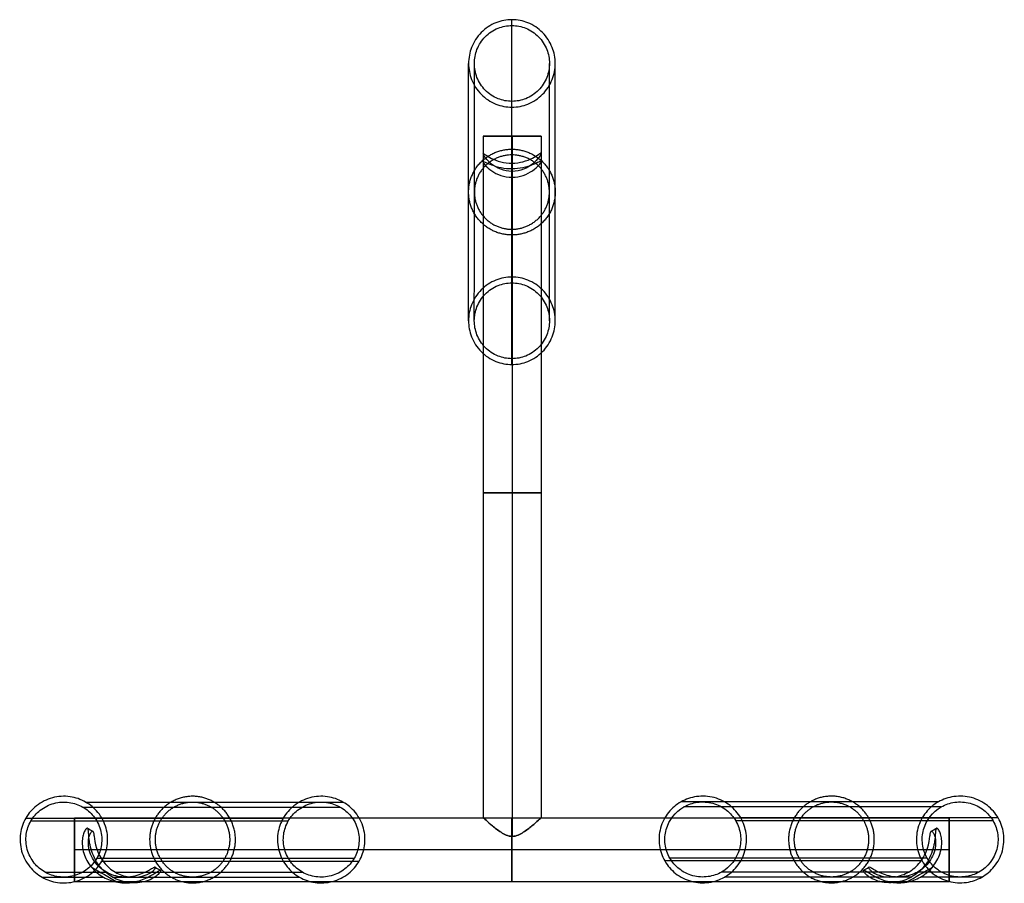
# Model space of a CAD drawing. Header units: millimetres. Extents: x -15 to 1362, y -36 to 282.
# Tile 2 of 3: x 495 to 836, y -30 to 269. Entities that reach past the tile are written whole.
import ezdxf

# ---------------------------------------------------------------- set-up
doc = ezdxf.new("R2010")
doc.units = ezdxf.units.MM
doc.header["$MEASUREMENT"] = 0
doc.layers.add('DEFAULT', color=7, linetype='Continuous')

msp = doc.modelspace()

# ---------------------------------------------------------------- linework, layer by layer
at = {"layer": 'DEFAULT'}
for p, q in [((675.6, 229.02, 160), (675.6, -7.02, 160)), ((675.6, 223.16, 160), (675.6, 220.23, 160))]:
    msp.add_line(p, q, dxfattribs=at)
for points, knots in [([(665.51, 239.1), (663.6, 239.1), (661.72, 239.46), (658.05, 240.94), (656.32, 242.09), (653.43, 245.03), (652.3, 246.77), (650.86, 250.46), (650.51, 252.35), (650.51, 254.25), (650.51, 256.15), (650.86, 258.03), (652.3, 261.72), (653.43, 263.47), (656.32, 266.4), (658.05, 267.56), (661.72, 269.04), (663.6, 269.4), (665.51, 269.4), (667.41, 269.4), (669.29, 269.04), (672.96, 267.56), (674.69, 266.4), (677.58, 263.47), (678.71, 261.72), (680.15, 258.03), (680.51, 256.15), (680.51, 254.25), (680.51, 252.35), (680.15, 250.46), (678.71, 246.77), (677.58, 245.03), (674.69, 242.09), (672.97, 240.94), (669.29, 239.46), (667.41, 239.1), (665.51, 239.1)], [0, 0, 0, 0, 5.679469, 5.679469, 11.83565, 11.83565, 17.984417, 17.984417, 23.668836, 23.668836, 23.668836, 29.352439, 29.352439, 35.505504, 35.505504, 41.655997, 41.655997, 47.339979, 47.339979, 47.339979, 53.019448, 53.019448, 59.175629, 59.175629, 65.324395, 65.324395, 71.008815, 71.008815, 71.008815, 76.692417, 76.692417, 82.845482, 82.845482, 88.995976, 88.995976, 94.679957, 94.679957, 94.679957, 94.679957]), ([(665.51, 241.12), (667.15, 241.12), (668.78, 241.43), (671.97, 242.71), (673.47, 243.71), (675.97, 246.26), (676.95, 247.77), (678.2, 250.97), (678.51, 252.6), (678.51, 254.25), (678.51, 255.9), (678.2, 257.53), (676.95, 260.72), (675.97, 262.24), (673.47, 264.78), (671.97, 265.78), (668.78, 267.06), (667.15, 267.38), (665.51, 267.38), (663.86, 267.38), (662.23, 267.06), (659.04, 265.78), (657.54, 264.78), (655.04, 262.24), (654.06, 260.73), (652.81, 257.53), (652.51, 255.9), (652.51, 254.25), (652.51, 252.6), (652.81, 250.97), (654.06, 247.77), (655.04, 246.26), (657.54, 243.72), (659.04, 242.71), (662.23, 241.43), (663.86, 241.12), (665.51, 241.12)], [0, 0, 0, 0, 4.923196, 4.923196, 10.257409, 10.257409, 15.590662, 15.590662, 20.517093, 20.517093, 20.517093, 25.442809, 25.442809, 30.775654, 30.775654, 36.109111, 36.109111, 41.035715, 41.035715, 41.035715, 45.958911, 45.958911, 51.293125, 51.293125, 56.626377, 56.626377, 61.552808, 61.552808, 61.552808, 66.478524, 66.478524, 71.811369, 71.811369, 77.144827, 77.144827, 82.071431, 82.071431, 82.071431, 82.071431]), ([(665.51, 216.88, 170), (664.14, 216.88, 169.99), (662.84, 217.14, 169.7), (660.41, 218.05, 168.65), (659.34, 218.7, 167.89), (657.6, 220.09, 166.12), (656.89, 220.86, 165.06), (655.9, 222.16, 162.74), (655.6, 222.72, 161.43), (655.6, 222.92, 160), (655.6, 223.12, 158.65), (655.87, 222.97, 157.37), (656.86, 222.31, 154.97), (657.59, 221.83, 153.89), (659.37, 220.93, 152.07), (660.45, 220.5, 151.33), (662.87, 219.9, 150.29), (664.17, 219.73, 150.01), (665.51, 219.73, 150)], [-16.945519, -16.945519, -16.945519, -16.945519, -12.879925, -12.879925, -8.572, -8.572, -4.258979, -4.258979, 0, 0, 0, 3.998499, 3.998499, 8.014556, 8.014556, 12.08912, 12.08912, 16.076083, 16.076083, 16.076083, 16.076083]), ([(665.51, 219.73, 150), (665.54, 219.73, 150), (665.57, 219.73, 150), (665.6, 219.73, 150), (666.9, 219.74, 150), (668.16, 219.91, 150.25), (670.58, 220.52, 151.22), (671.68, 220.97, 151.96), (673.52, 221.93, 153.76), (674.28, 222.45, 154.85), (675.06, 223, 156.69), (675.26, 223.13, 157.31), (675.54, 223.27, 158.66), (675.6, 223.26, 159.32), (675.6, 223.16, 160)], [-0.098248, -0.098248, -0.098248, -0.098248, 0, 0, 0, 3.870322, 3.870322, 7.991361, 7.991361, 12.110567, 12.110567, 14.173526, 14.173526, 16.229316, 16.229316, 16.229316, 16.229316]), ([(675.6, 223.16, 160), (675.6, 222.96, 161.44), (675.3, 222.37, 162.76), (674.31, 221.02, 165.08), (673.59, 220.22, 166.14), (671.84, 218.79, 167.92), (670.76, 218.11, 168.68), (668.31, 217.16, 169.71), (666.99, 216.89, 170), (665.6, 216.88, 170), (665.57, 216.88, 170), (665.54, 216.88, 170), (665.51, 216.88, 170)], [-17.094179, -17.094179, -17.094179, -17.094179, -12.810507, -12.810507, -8.461054, -8.461054, -4.110146, -4.110146, 0, 0, 0, 0.098291, 0.098291, 0.098291, 0.098291]), ([(665.51, 217.71, 150), (664.24, 217.71, 150.01), (663, 217.83, 150.26), (660.62, 218.3, 151.23), (659.52, 218.65, 151.96), (657.67, 219.36, 153.77), (656.91, 219.73, 154.87), (655.87, 220.18, 157.34), (655.6, 220.24, 158.65), (655.6, 220.05, 160), (655.6, 219.85, 161.4), (655.89, 219.4, 162.71), (656.9, 218.28, 165.08), (657.62, 217.63, 166.15), (659.4, 216.42, 167.94), (660.48, 215.86, 168.69), (662.89, 215.08, 169.71), (664.17, 214.86, 169.99), (665.51, 214.86, 170)], [-15.889865, -15.889865, -15.889865, -15.889865, -12.107815, -12.107815, -8.093529, -8.093529, -4.04556, -4.04556, 0, 0, 0, 4.20363, 4.20363, 8.434451, 8.434451, 12.637107, 12.637107, 16.609411, 16.609411, 16.609411, 16.609411]), ([(675.6, 220.23, 160), (675.6, 220.42, 158.64), (675.33, 220.35, 157.32), (674.28, 219.86, 154.85), (673.51, 219.47, 153.74), (671.64, 218.72, 151.92), (670.53, 218.36, 151.2), (668.13, 217.86, 150.24), (666.88, 217.72, 150), (665.6, 217.71, 150), (665.57, 217.71, 150), (665.54, 217.71, 150), (665.51, 217.71, 150)], [0, 0, 0, 0, 4.074267, 4.074267, 8.15187, 8.15187, 12.204137, 12.204137, 16.019416, 16.019416, 16.019416, 16.117643, 16.117643, 16.117643, 16.117643]), ([(665.51, 214.86, 170), (665.54, 214.86, 170), (665.57, 214.86, 170), (665.6, 214.86, 170), (666.95, 214.86, 170), (668.25, 215.1, 169.73), (670.68, 215.91, 168.72), (671.77, 216.49, 167.97), (673.57, 217.73, 166.18), (674.3, 218.41, 165.11), (675.31, 219.56, 162.73), (675.6, 220.03, 161.41), (675.6, 220.23, 160)], [-0.098271, -0.098271, -0.098271, -0.098271, 0, 0, 0, 4.003144, 4.003144, 8.237444, 8.237444, 12.493253, 12.493253, 16.72262, 16.72262, 16.72262, 16.72262]), ([(665.5, 149.98, 625), (663.6, 149.98, 625), (661.72, 150.34, 625), (658.05, 151.82, 625), (656.32, 152.97, 625), (653.43, 155.91, 625), (652.3, 157.65, 625), (650.86, 161.34, 625), (650.5, 163.23, 625), (650.5, 165.13, 625), (650.5, 167.03, 625), (650.86, 168.91, 625), (652.3, 172.6, 625), (653.43, 174.35, 625), (656.32, 177.28, 625), (658.05, 178.44, 625), (661.72, 179.91, 625), (663.6, 180.28, 625), (665.5, 180.28, 625), (667.41, 180.28, 625), (669.29, 179.91, 625), (672.96, 178.44, 625), (674.69, 177.28, 625), (677.58, 174.35, 625), (678.71, 172.6, 625), (680.15, 168.91, 625), (680.5, 167.03, 625), (680.5, 165.13, 625), (680.5, 163.23, 625), (680.15, 161.34, 625), (678.71, 157.65, 625), (677.58, 155.91, 625), (674.69, 152.97, 625), (672.96, 151.82, 625), (669.29, 150.34, 625), (667.41, 149.98, 625), (665.5, 149.98, 625)], [0, 0, 0, 0, 5.679469, 5.679469, 11.83565, 11.83565, 17.984417, 17.984417, 23.668836, 23.668836, 23.668836, 29.352439, 29.352439, 35.505504, 35.505504, 41.655997, 41.655997, 47.339979, 47.339979, 47.339979, 53.019448, 53.019448, 59.175629, 59.175629, 65.324395, 65.324395, 71.008815, 71.008815, 71.008815, 76.692417, 76.692417, 82.845482, 82.845482, 88.995976, 88.995976, 94.679957, 94.679957, 94.679957, 94.679957]), ([(665.5, 152, 625), (667.15, 152, 625), (668.78, 152.31, 625), (671.97, 153.59, 625), (673.47, 154.59, 625), (675.97, 157.14, 625), (676.95, 158.65, 625), (678.2, 161.85, 625), (678.5, 163.48, 625), (678.5, 165.13, 625), (678.5, 166.77, 625), (678.2, 168.41, 625), (676.95, 171.6, 625), (675.97, 173.12, 625), (673.47, 175.66, 625), (671.97, 176.66, 625), (668.78, 177.94, 625), (667.15, 178.26, 625), (665.5, 178.26, 625), (663.86, 178.26, 625), (662.23, 177.94, 625), (659.04, 176.66, 625), (657.54, 175.66, 625), (655.04, 173.12, 625), (654.06, 171.6, 625), (652.81, 168.41, 625), (652.5, 166.78, 625), (652.5, 165.13, 625), (652.5, 163.48, 625), (652.81, 161.85, 625), (654.06, 158.65, 625), (655.04, 157.14, 625), (657.54, 154.59, 625), (659.04, 153.59, 625), (662.23, 152.31, 625), (663.86, 152, 625), (665.5, 152, 625)], [0, 0, 0, 0, 4.923196, 4.923196, 10.25741, 10.25741, 15.590662, 15.590662, 20.517093, 20.517093, 20.517093, 25.442809, 25.442809, 30.775654, 30.775654, 36.109111, 36.109111, 41.035715, 41.035715, 41.035715, 45.958911, 45.958911, 51.293125, 51.293125, 56.626377, 56.626377, 61.552808, 61.552808, 61.552808, 66.478524, 66.478524, 71.811369, 71.811369, 77.144827, 77.144827, 82.071431, 82.071431, 82.071431, 82.071431]), ([(523.52, -21.99), (522.57, -23.64), (521.31, -25.1), (518.19, -27.56), (516.33, -28.49), (512.34, -29.56), (510.26, -29.69), (506.33, -29.13), (504.51, -28.51), (502.85, -27.57), (501.2, -26.64), (499.74, -25.41), (497.25, -22.34), (496.3, -20.49), (495.2, -16.53), (495.07, -14.46), (495.64, -10.55), (496.26, -8.75), (497.21, -7.11), (498.16, -5.45), (499.42, -4), (502.54, -1.54), (504.4, -0.61), (508.39, 0.46), (510.47, 0.59), (514.4, 0.03), (516.22, -0.59), (517.88, -1.53), (519.53, -2.46), (520.99, -3.69), (523.48, -6.76), (524.43, -8.6), (525.53, -12.56), (525.66, -14.63), (525.09, -18.55), (524.47, -20.35), (523.52, -21.99)], [-23.736413, -23.736413, -23.736413, -23.736413, -18.037232, -18.037232, -11.870315, -11.870315, -5.701182, -5.701182, 0, 0, 0, 5.66595, 5.66595, 11.801321, 11.801321, 17.936655, 17.936655, 23.603684, 23.603684, 23.603684, 29.302864, 29.302864, 35.469782, 35.469782, 41.638915, 41.638915, 47.340097, 47.340097, 47.340097, 53.006046, 53.006046, 59.141418, 59.141418, 65.276752, 65.276752, 70.943781, 70.943781, 70.943781, 70.943781]), ([(612.64, -21.99, 625), (611.69, -23.64, 625), (610.43, -25.1, 625), (607.31, -27.56, 625), (605.45, -28.49, 625), (601.46, -29.56, 625), (599.38, -29.69, 625), (595.45, -29.13, 625), (593.63, -28.51, 625), (591.97, -27.57, 625), (590.32, -26.64, 625), (588.86, -25.41, 625), (586.37, -22.34, 625), (585.42, -20.49, 625), (584.33, -16.53, 625), (584.19, -14.46, 625), (584.76, -10.55, 625), (585.38, -8.75, 625), (586.33, -7.11, 625), (587.29, -5.45, 625), (588.54, -4, 625), (591.66, -1.54, 625), (593.53, -0.61, 625), (597.51, 0.46, 625), (599.59, 0.59, 625), (603.52, 0.03, 625), (605.34, -0.59, 625), (607, -1.53, 625), (608.65, -2.46, 625), (610.11, -3.69, 625), (612.6, -6.76, 625), (613.55, -8.6, 625), (614.65, -12.56, 625), (614.78, -14.63, 625), (614.22, -18.55, 625), (613.59, -20.35, 625), (612.64, -21.99, 625)], [-23.736413, -23.736413, -23.736413, -23.736413, -18.037232, -18.037232, -11.870315, -11.870315, -5.701182, -5.701182, 0, 0, 0, 5.66595, 5.66595, 11.801321, 11.801321, 17.936655, 17.936655, 23.603684, 23.603684, 23.603684, 29.302864, 29.302864, 35.469782, 35.469782, 41.638915, 41.638915, 47.340097, 47.340097, 47.340097, 53.006046, 53.006046, 59.141418, 59.141418, 65.276752, 65.276752, 70.943781, 70.943781, 70.943781, 70.943781]), ([(744.75, -7.06, 625), (745.7, -8.7, 625), (746.33, -10.51, 625), (746.89, -14.42, 625), (746.76, -16.49, 625), (745.67, -20.45, 625), (744.71, -22.29, 625), (742.23, -25.36, 625), (740.77, -26.59, 625), (739.12, -27.53, 625), (737.46, -28.47, 625), (735.64, -29.09, 625), (731.71, -29.64, 625), (729.63, -29.52, 625), (725.64, -28.45, 625), (723.78, -27.52, 625), (720.66, -25.05, 625), (719.4, -23.6, 625), (718.45, -21.95, 625), (717.5, -20.31, 625), (716.87, -18.5, 625), (716.31, -14.59, 625), (716.44, -12.52, 625), (717.53, -8.56, 625), (718.49, -6.72, 625), (720.97, -3.65, 625), (722.43, -2.42, 625), (724.08, -1.48, 625), (725.74, -0.54, 625), (727.56, 0.07, 625), (731.49, 0.63, 625), (733.57, 0.51, 625), (737.56, -0.56, 625), (739.42, -1.5, 625), (742.54, -3.96, 625), (743.8, -5.41, 625), (744.75, -7.06, 625)], [-23.604843, -23.604843, -23.604843, -23.604843, -17.941053, -17.941053, -11.802642, -11.802642, -5.666929, -5.666929, 0, 0, 0, 5.698874, 5.698874, 11.864692, 11.864692, 18.034009, 18.034009, 23.73524, 23.73524, 23.73524, 29.39903, 29.39903, 35.537441, 35.537441, 41.673154, 41.673154, 47.340083, 47.340083, 47.340083, 53.038957, 53.038957, 59.204775, 59.204775, 65.374092, 65.374092, 71.075323, 71.075323, 71.075323, 71.075323]), ([(833.88, -7.06), (834.82, -8.7), (835.45, -10.51), (836.01, -14.42), (835.88, -16.49), (834.79, -20.45), (833.84, -22.29), (831.35, -25.36), (829.89, -26.59), (828.24, -27.53), (826.58, -28.47), (824.76, -29.09), (820.83, -29.64), (818.75, -29.52), (814.76, -28.45), (812.9, -27.52), (809.78, -25.05), (808.52, -23.6), (807.57, -21.95), (806.62, -20.31), (805.99, -18.5), (805.43, -14.59), (805.56, -12.52), (806.66, -8.56), (807.61, -6.72), (810.09, -3.65), (811.55, -2.42), (813.2, -1.48), (814.86, -0.54), (816.68, 0.07), (820.61, 0.63), (822.69, 0.51), (826.68, -0.56), (828.54, -1.5), (831.66, -3.96), (832.92, -5.41), (833.88, -7.06)], [-23.604843, -23.604843, -23.604843, -23.604843, -17.941053, -17.941053, -11.802642, -11.802642, -5.666929, -5.666929, 0, 0, 0, 5.698874, 5.698874, 11.864691, 11.864691, 18.034008, 18.034008, 23.73524, 23.73524, 23.73524, 29.39903, 29.39903, 35.537441, 35.537441, 41.673154, 41.673154, 47.340083, 47.340083, 47.340083, 53.038957, 53.038957, 59.204775, 59.204775, 65.374092, 65.374092, 71.075323, 71.075323, 71.075323, 71.075323]), ([(521.77, -21), (522.59, -19.58), (523.13, -18.01), (523.62, -14.62), (523.5, -12.83), (522.56, -9.4), (521.73, -7.8), (519.58, -5.14), (518.31, -4.07), (516.88, -3.26), (515.44, -2.45), (513.86, -1.91), (510.46, -1.43), (508.66, -1.54), (505.2, -2.47), (503.58, -3.28), (500.88, -5.41), (499.79, -6.67), (498.96, -8.1), (498.14, -9.52), (497.6, -11.08), (497.11, -14.47), (497.23, -16.27), (498.18, -19.7), (499, -21.3), (501.15, -23.96), (502.42, -25.03), (503.85, -25.84), (505.29, -26.65), (506.87, -27.19), (510.27, -27.67), (512.07, -27.56), (515.53, -26.63), (517.15, -25.82), (519.85, -23.69), (520.94, -22.43), (521.77, -21)], [-20.463687, -20.463687, -20.463687, -20.463687, -15.553593, -15.553593, -10.231628, -10.231628, -4.914184, -4.914184, 0, 0, 0, 4.942981, 4.942981, 10.285166, 10.285166, 15.634841, 15.634841, 20.573897, 20.573897, 20.573897, 25.483991, 25.483991, 30.805956, 30.805956, 36.1234, 36.1234, 41.037584, 41.037584, 41.037584, 45.980565, 45.980565, 51.32275, 51.32275, 56.672425, 56.672425, 61.611481, 61.611481, 61.611481, 61.611481]), ([(610.89, -21, 625), (611.71, -19.58, 625), (612.25, -18.01, 625), (612.74, -14.62, 625), (612.63, -12.83, 625), (611.68, -9.4, 625), (610.85, -7.8, 625), (608.7, -5.14, 625), (607.43, -4.07, 625), (606, -3.26, 625), (604.56, -2.45, 625), (602.99, -1.91, 625), (599.58, -1.43, 625), (597.78, -1.54, 625), (594.32, -2.47, 625), (592.7, -3.28, 625), (590, -5.41, 625), (588.91, -6.67, 625), (588.09, -8.1, 625), (587.26, -9.52, 625), (586.72, -11.08, 625), (586.23, -14.47, 625), (586.35, -16.27, 625), (587.3, -19.7, 625), (588.12, -21.3, 625), (590.27, -23.96, 625), (591.54, -25.03, 625), (592.97, -25.84, 625), (594.41, -26.65, 625), (595.99, -27.19, 625), (599.39, -27.67, 625), (601.2, -27.56, 625), (604.65, -26.63, 625), (606.27, -25.82, 625), (608.97, -23.69, 625), (610.06, -22.43, 625), (610.89, -21, 625)], [-20.463687, -20.463687, -20.463687, -20.463687, -15.553593, -15.553593, -10.231628, -10.231628, -4.914184, -4.914184, 0, 0, 0, 4.942981, 4.942981, 10.285166, 10.285166, 15.634841, 15.634841, 20.573897, 20.573897, 20.573897, 25.483991, 25.483991, 30.805956, 30.805956, 36.1234, 36.1234, 41.037584, 41.037584, 41.037584, 45.980565, 45.980565, 51.32275, 51.32275, 56.672425, 56.672425, 61.611481, 61.611481, 61.611481, 61.611481]), ([(743, -8.05, 625), (742.17, -6.62, 625), (741.08, -5.37, 625), (738.38, -3.23, 625), (736.77, -2.42, 625), (733.31, -1.5, 625), (731.51, -1.39, 625), (728.1, -1.87, 625), (726.52, -2.41, 625), (725.08, -3.22, 625), (722.08, -4.92, 625), (719.86, -7.74, 625), (718.48, -12.72, 625), (718.36, -14.44, 625), (718.79, -17.84, 625), (719.34, -19.47, 625), (720.2, -20.96, 625), (721.03, -22.39, 625), (722.12, -23.65, 625), (724.82, -25.78, 625), (726.43, -26.59, 625), (729.89, -27.52, 625), (731.69, -27.63, 625), (735.1, -27.14, 625), (736.68, -26.61, 625), (738.12, -25.79, 625), (741.12, -24.09, 625), (743.34, -21.28, 625), (744.72, -16.29, 625), (744.84, -14.57, 625), (744.41, -11.17, 625), (743.86, -9.54, 625), (743, -8.05, 625)], [-20.574675, -20.574675, -20.574675, -20.574675, -15.635518, -15.635518, -10.28754, -10.28754, -4.942144, -4.942144, 0, 0, 0, 10.285389, 10.285389, 15.373296, 15.373296, 20.462878, 20.462878, 20.462878, 25.402035, 25.402035, 30.750014, 30.750014, 36.09541, 36.09541, 41.037554, 41.037554, 41.037554, 51.322943, 51.322943, 56.41085, 56.41085, 61.500432, 61.500432, 61.500432, 61.500432]), ([(832.12, -8.05), (831.29, -6.62), (830.2, -5.37), (827.5, -3.23), (825.89, -2.42), (822.43, -1.5), (820.63, -1.39), (817.22, -1.87), (815.64, -2.41), (814.2, -3.22), (811.2, -4.92), (808.98, -7.74), (807.6, -12.72), (807.48, -14.44), (807.91, -17.84), (808.46, -19.47), (809.32, -20.96), (810.15, -22.39), (811.24, -23.65), (813.94, -25.78), (815.56, -26.59), (819.01, -27.52), (820.81, -27.63), (824.22, -27.14), (825.8, -26.61), (827.24, -25.79), (830.24, -24.09), (832.46, -21.28), (833.84, -16.29), (833.97, -14.57), (833.53, -11.17), (832.98, -9.54), (832.12, -8.05)], [-20.574675, -20.574675, -20.574675, -20.574675, -15.635518, -15.635518, -10.28754, -10.28754, -4.942144, -4.942144, 0, 0, 0, 10.285389, 10.285389, 15.373296, 15.373296, 20.462878, 20.462878, 20.462878, 25.402035, 25.402035, 30.750014, 30.750014, 36.09541, 36.09541, 41.037554, 41.037554, 41.037554, 51.322943, 51.322943, 56.41085, 56.41085, 61.500432, 61.500432, 61.500432, 61.500432]), ([(675.6, -7.02, 160), (675.6, -7.02, 158.48), (675.26, -7.34, 157.04), (674.09, -8.38, 154.53), (673.3, -9.08, 153.5), (671.96, -10.18, 152.26), (671.5, -10.56, 151.9), (670.52, -11.3, 151.27), (670.01, -11.67, 151.01), (668.91, -12.39, 150.54), (668.33, -12.72, 150.36), (667.03, -13.26, 150.08), (666.34, -13.44, 150), (665.6, -13.44, 150), (664.87, -13.44, 150), (664.17, -13.26, 150.08), (662.87, -12.72, 150.36), (662.3, -12.39, 150.54), (661.19, -11.67, 151.01), (660.68, -11.3, 151.27), (659.7, -10.56, 151.9), (659.25, -10.18, 152.26), (657.91, -9.08, 153.5), (657.12, -8.38, 154.53), (655.95, -7.34, 157.04), (655.6, -7.02, 158.48), (655.6, -7.02, 160), (655.6, -7.02, 161.52), (655.95, -7.34, 162.96), (657.12, -8.38, 165.47), (657.91, -9.08, 166.5), (659.24, -10.18, 167.74), (659.7, -10.56, 168.1), (660.69, -11.3, 168.73), (661.19, -11.67, 168.99), (662.3, -12.39, 169.46), (662.87, -12.72, 169.64), (664.17, -13.26, 169.92), (664.87, -13.44, 170), (665.6, -13.44, 170), (666.34, -13.44, 170), (667.03, -13.26, 169.92), (668.33, -12.72, 169.64), (668.91, -12.39, 169.46), (670.01, -11.67, 168.99), (670.52, -11.3, 168.73), (671.5, -10.56, 168.1), (671.96, -10.18, 167.74), (673.3, -9.08, 166.5), (674.09, -8.38, 165.47), (675.26, -7.34, 162.96), (675.6, -7.02, 161.52), (675.6, -7.02, 160)], [0, 0, 0, 0, 4.475776, 4.475776, 8.783901, 8.783901, 10.873989, 10.873989, 12.942183, 12.942183, 15.05384, 15.05384, 17.221799, 17.221799, 17.221799, 19.386803, 19.386803, 21.49393, 21.49393, 23.562074, 23.562074, 25.645121, 25.645121, 29.950187, 29.950187, 34.420576, 34.420576, 34.420576, 38.896351, 38.896351, 43.204477, 43.204477, 45.294566, 45.294566, 47.362761, 47.362761, 49.474418, 49.474418, 51.642375, 51.642375, 51.642375, 53.80738, 53.80738, 55.914507, 55.914507, 57.982652, 57.982652, 60.0657, 60.0657, 64.370766, 64.370766, 68.841152, 68.841152, 68.841152, 68.841152]), ([(527.23, -27.57, 170.98), (528.06, -28.04, 170.98), (528.91, -28.43, 170.98), (530.77, -29.06, 170.95), (531.74, -29.29, 170.92), (533.79, -29.56, 170.79), (534.82, -29.59, 170.69), (536.92, -29.42, 170.32), (537.91, -29.23, 170.06), (540.78, -28.33, 168.85), (542.18, -27.41, 167.6), (543.42, -26.22, 164.92), (543.68, -25.89, 163.98), (543.94, -25.39, 162.01), (543.95, -25.24, 161.03), (543.86, -25.19, 160), (543.78, -25.14, 159.11), (543.63, -25.18, 158.26), (543.16, -25.39, 156.55), (542.87, -25.56, 155.75), (541.72, -26.28, 153.42), (540.67, -26.97, 152.15), (537.88, -28.36, 150.2), (536.25, -28.97, 149.65), (532.66, -29.62, 149.05), (530.83, -29.64, 149), (529.03, -29.33, 149), (528.13, -29.18, 149), (527.27, -28.95, 149.01), (525.61, -28.35, 149.03), (524.85, -27.99, 149.04), (524.1, -27.57, 149.04), (523.32, -27.13, 149.04), (522.59, -26.63, 149.03), (521.16, -25.45, 149.01), (520.5, -24.79, 149), (519.89, -24.05, 149), (519.29, -23.33, 149), (518.77, -22.57, 149.01), (517.89, -20.93, 149.12), (517.54, -20.11, 149.21), (516.76, -17.56, 149.7), (516.63, -15.88, 150.29), (516.88, -13.69, 151.88), (517.02, -13.08, 152.47), (517.36, -12.02, 153.84), (517.54, -11.62, 154.56), (517.9, -10.99, 156.11), (518.07, -10.78, 156.88), (518.35, -10.56, 158.46), (518.47, -10.53, 159.22), (518.57, -10.59, 160), (518.7, -10.66, 161.06), (518.78, -10.88, 162.07), (518.9, -11.62, 164.08), (518.93, -12.12, 164.99), (519.06, -14.1, 167.62), (519.21, -15.88, 168.85), (520.07, -18.87, 170.04), (520.44, -19.86, 170.3), (521.41, -21.82, 170.68), (521.97, -22.73, 170.79), (523.29, -24.43, 170.92), (524, -25.18, 170.95), (525.56, -26.52, 170.98), (526.36, -27.08, 170.98), (527.23, -27.57, 170.98)], [-24.619677, -24.619677, -24.619677, -24.619677, -21.787228, -21.787228, -18.776405, -18.776405, -15.63374, -15.63374, -12.42185, -12.42185, -6.05311, -6.05311, -3.047743, -3.047743, 0, 0, 0, 2.639748, 2.639748, 5.283162, 5.283162, 10.608011, 10.608011, 16.130472, 16.130472, 21.588252, 21.588252, 21.588252, 24.323522, 24.323522, 26.91298, 26.91298, 26.91298, 29.623397, 29.623397, 32.49283, 32.49283, 32.49283, 35.29966, 35.29966, 38.027132, 38.027132, 43.381386, 43.381386, 46.015099, 46.015099, 48.590368, 48.590368, 51.061235, 51.061235, 53.377761, 53.377761, 53.377761, 56.542083, 56.542083, 59.716511, 59.716511, 66.274446, 66.274446, 69.597119, 69.597119, 72.870404, 72.870404, 76.010973, 76.010973, 78.968846, 78.968846, 78.968846, 78.968846]), ([(528.19, -25.84, 170.69), (527.43, -25.41, 170.69), (526.73, -24.92, 170.67), (525.37, -23.75, 170.58), (524.75, -23.1, 170.51), (523.59, -21.63, 170.27), (523.1, -20.85, 170.11), (522.25, -19.19, 169.6), (521.92, -18.36, 169.28), (521.15, -15.88, 167.98), (520.97, -14.45, 166.77), (520.77, -12.88, 164.39), (520.72, -12.48, 163.58), (520.58, -11.88, 161.81), (520.5, -11.7, 160.93), (520.38, -11.64, 160), (520.26, -11.57, 159.04), (520.12, -11.62, 158.12), (519.77, -11.99, 156.25), (519.58, -12.29, 155.39), (519.22, -13.19, 153.71), (519.05, -13.76, 152.95), (518.85, -15.17, 151.6), (518.82, -15.99, 151.05), (519.02, -17.77, 150.17), (519.25, -18.7, 149.86), (519.97, -20.53, 149.42), (520.43, -21.37, 149.3), (521.57, -22.96, 149.14), (522.2, -23.65, 149.1), (523.6, -24.88, 149.06), (524.32, -25.39, 149.05), (525.1, -25.84, 149.05), (525.91, -26.29, 149.05), (526.74, -26.65, 149.06), (528.56, -27.23, 149.11), (529.5, -27.41, 149.16), (531.5, -27.59, 149.34), (532.48, -27.56, 149.47), (534.48, -27.3, 149.93), (535.4, -27.08, 150.24), (538.04, -26.2, 151.54), (539.38, -25.44, 152.81), (540.85, -24.61, 155.32), (541.21, -24.4, 156.18), (541.78, -24.14, 158.07), (541.96, -24.09, 159.01), (542.04, -24.14, 160), (542.12, -24.19, 160.89), (542.12, -24.3, 161.74), (541.92, -24.68, 163.48), (541.73, -24.92, 164.28), (540.77, -25.82, 166.7), (539.69, -26.54, 167.95), (537.34, -27.27, 169.29), (536.52, -27.44, 169.61), (534.73, -27.58, 170.11), (533.86, -27.56, 170.27), (532.09, -27.32, 170.51), (531.26, -27.13, 170.58), (529.65, -26.58, 170.67), (528.91, -26.24, 170.69), (528.19, -25.84, 170.69)], [-22.332496, -22.332496, -22.332496, -22.332496, -19.749998, -19.749998, -17.004274, -17.004274, -14.150315, -14.150315, -11.251994, -11.251994, -5.550065, -5.550065, -2.771711, -2.771711, 0, 0, 0, 2.880293, 2.880293, 5.767818, 5.767818, 8.636956, 8.636956, 11.576024, 11.576024, 14.567357, 14.567357, 17.558753, 17.558753, 20.42362, 20.42362, 23.113078, 23.113078, 23.113078, 25.85591, 25.85591, 28.781673, 28.781673, 31.821457, 31.821457, 34.89029, 34.89029, 40.904778, 40.904778, 43.849575, 43.849575, 46.794733, 46.794733, 46.794733, 49.434607, 49.434607, 52.089079, 52.089079, 57.564807, 57.564807, 60.337233, 60.337233, 63.054402, 63.054402, 65.652032, 65.652032, 68.101411, 68.101411, 68.101411, 68.101411]), ([(803.86, -27.53, 170.98), (804.72, -27.04, 170.98), (805.52, -26.48, 170.98), (807.08, -25.15, 170.94), (807.79, -24.4, 170.92), (809.11, -22.7, 170.78), (809.67, -21.79, 170.68), (810.64, -19.84, 170.29), (811.01, -18.85, 170.03), (811.87, -15.87, 168.83), (812.03, -14.1, 167.61), (812.17, -12.11, 164.98), (812.2, -11.62, 164.07), (812.32, -10.88, 162.06), (812.4, -10.66, 161.06), (812.53, -10.59, 160), (812.63, -10.53, 159.22), (812.74, -10.56, 158.46), (813.03, -10.79, 156.87), (813.2, -10.99, 156.1), (813.56, -11.62, 154.54), (813.74, -12.03, 153.82), (814.08, -13.11, 152.45), (814.22, -13.72, 151.86), (814.45, -15.92, 150.27), (814.31, -17.6, 149.69), (813.51, -20.17, 149.21), (813.15, -20.99, 149.12), (812.25, -22.62, 149.01), (811.72, -23.38, 149), (811.11, -24.11, 149), (810.52, -24.82, 149), (809.86, -25.46, 149.01), (808.47, -26.61, 149.03), (807.75, -27.1, 149.04), (806.99, -27.53, 149.04), (805.5, -28.37, 149.04), (803.87, -28.96, 149), (802.19, -29.26, 149), (800.38, -29.59, 149), (798.54, -29.58, 149.04), (794.94, -28.96, 149.64), (793.29, -28.35, 150.19), (790.48, -26.97, 152.12), (789.42, -26.27, 153.4), (788.26, -25.55, 155.74), (787.96, -25.38, 156.54), (787.49, -25.16, 158.25), (787.34, -25.13, 159.11), (787.26, -25.18, 160), (787.17, -25.23, 161.02), (787.18, -25.38, 162), (787.44, -25.87, 163.97), (787.7, -26.2, 164.91), (788.94, -27.38, 167.58), (790.33, -28.3, 168.84), (793.2, -29.19, 170.05), (794.19, -29.38, 170.3), (796.29, -29.54, 170.68), (797.31, -29.51, 170.78), (799.35, -29.24, 170.91), (800.32, -29.02, 170.94), (802.18, -28.38, 170.97), (803.03, -28, 170.98), (803.86, -27.53, 170.98)], [-25.544489, -25.544489, -25.544489, -25.544489, -22.592618, -22.592618, -19.460181, -19.460181, -16.194287, -16.194287, -12.874833, -12.874833, -6.331584, -6.331584, -3.162574, -3.162574, 0, 0, 0, 2.322831, 2.322831, 4.797221, 4.797221, 7.384371, 7.384371, 10.024631, 10.024631, 15.399337, 15.399337, 18.135658, 18.135658, 20.960158, 20.960158, 20.960158, 23.762644, 23.762644, 26.412364, 26.412364, 26.412364, 31.609146, 31.609146, 31.609146, 37.08149, 37.08149, 42.626098, 42.626098, 47.976006, 47.976006, 50.625055, 50.625055, 53.27693, 53.27693, 53.27693, 56.316853, 56.316853, 59.315076, 59.315076, 65.67132, 65.67132, 68.878295, 68.878295, 72.014776, 72.014776, 75.015533, 75.015533, 77.845079, 77.845079, 77.845079, 77.845079]), ([(802.9, -25.79, 170.68), (802.18, -26.2, 170.67), (801.44, -26.53, 170.66), (799.84, -27.08, 170.57), (799.01, -27.28, 170.5), (797.24, -27.51, 170.26), (796.37, -27.54, 170.1), (794.6, -27.4, 169.59), (793.77, -27.24, 169.27), (791.43, -26.51, 167.94), (790.35, -25.79, 166.68), (789.39, -24.9, 164.27), (789.21, -24.66, 163.47), (789.01, -24.29, 161.74), (789, -24.17, 160.88), (789.08, -24.13, 160), (789.16, -24.08, 159.01), (789.34, -24.12, 158.08), (789.91, -24.38, 156.19), (790.27, -24.59, 155.33), (791.73, -25.42, 152.82), (793.07, -26.18, 151.56), (795.71, -27.04, 150.25), (796.63, -27.26, 149.95), (798.62, -27.52, 149.49), (799.6, -27.54, 149.35), (801.59, -27.37, 149.16), (802.53, -27.18, 149.12), (804.35, -26.61, 149.07), (805.18, -26.25, 149.06), (805.98, -25.79, 149.06), (806.77, -25.35, 149.06), (807.48, -24.84, 149.06), (808.88, -23.61, 149.11), (809.51, -22.93, 149.15), (810.65, -21.34, 149.31), (811.11, -20.5, 149.43), (811.83, -18.68, 149.87), (812.05, -17.75, 150.18), (812.26, -15.97, 151.07), (812.24, -15.16, 151.62), (812.04, -13.76, 152.96), (811.87, -13.18, 153.72), (811.51, -12.29, 155.39), (811.32, -11.99, 156.25), (810.98, -11.62, 158.12), (810.83, -11.57, 159.04), (810.71, -11.64, 160), (810.6, -11.71, 160.92), (810.51, -11.88, 161.8), (810.37, -12.48, 163.57), (810.32, -12.87, 164.38), (810.12, -14.45, 166.76), (809.94, -15.87, 167.97), (809.16, -18.34, 169.27), (808.83, -19.16, 169.59), (807.98, -20.82, 170.09), (807.49, -21.6, 170.26), (806.33, -23.07, 170.5), (805.71, -23.72, 170.57), (804.35, -24.88, 170.66), (803.66, -25.36, 170.68), (802.9, -25.79, 170.68)], [-21.253244, -21.253244, -21.253244, -21.253244, -18.809471, -18.809471, -16.217264, -16.217264, -13.508216, -13.508216, -10.74655, -10.74655, -5.283049, -5.283049, -2.634621, -2.634621, 0, 0, 0, 2.935484, 2.935484, 5.875916, 5.875916, 11.877256, 11.877256, 14.939193, 14.939193, 17.975145, 17.975145, 20.892546, 20.892546, 23.631443, 23.631443, 23.631443, 26.313706, 26.313706, 29.1697, 29.1697, 32.155328, 32.155328, 35.140137, 35.140137, 38.070412, 38.070412, 40.933028, 40.933028, 43.813426, 43.813426, 46.691094, 46.691094, 46.691094, 49.454496, 49.454496, 52.226902, 52.226902, 57.920615, 57.920615, 60.808152, 60.808152, 63.659123, 63.659123, 66.395531, 66.395531, 68.973597, 68.973597, 68.973597, 68.973597])]:
    msp.add_open_spline(points, degree=3, knots=knots, dxfattribs=at)
for points, degree in [([(665.5, 180.28, 625), (665.5, 209.99, 416.67), (665.51, 239.69, 208.33), (665.51, 269.4)], 3), ([(665.5, 178.26, 625), (665.5, 207.97, 416.67), (665.51, 237.67, 208.33), (665.51, 267.38)], 3), ([(650.5, 165.13, 625), (650.5, 194.83, 416.67), (650.51, 224.54, 208.33), (650.51, 254.25)], 3), ([(652.5, 165.13, 625), (652.5, 194.83, 416.67), (652.51, 224.54, 208.33), (652.51, 254.25)], 3), ([(678.5, 165.13, 625), (678.5, 194.83, 416.67), (678.51, 224.54, 208.33), (678.51, 254.25)], 3), ([(680.5, 165.13, 625), (680.5, 194.83, 416.67), (680.51, 224.54, 208.33), (680.51, 254.25)], 3), ([(665.51, 219.73, 150), (665.51, 226.86, 100), (665.51, 233.99, 50), (665.51, 241.12)], 3), ([(665.51, 217.71, 150), (665.51, 224.84, 100), (665.51, 231.97, 50), (665.51, 239.1)], 3), ([(655.6, 229.02, 160), (655.6, 111, 160), (655.6, -7.02, 160)], 2), ([(655.6, 229.02, 160), (665.6, 229.02, 160), (675.6, 229.02, 160)], 2), ([(665.6, 229.02, 170), (665.6, 107.79, 170), (665.6, -13.44, 170)], 2), ([(665.6, 229.02, 150), (665.6, 107.79, 150), (665.6, -13.44, 150)], 2), ([(665.6, 229.02, 170), (665.6, 229.02, 160), (665.6, 229.02, 150)], 2), ([(655.6, 222.92, 160), (655.6, 221.49, 160), (655.6, 220.05, 160)], 2), ([(665.6, 219.73, 150), (665.6, 218.72, 150), (665.6, 217.71, 150)], 2), ([(665.5, 152, 625), (665.5, 173.62, 473.33), (665.5, 195.25, 321.67), (665.51, 216.88, 170)], 3), ([(665.5, 149.98, 625), (665.5, 171.6, 473.33), (665.5, 193.23, 321.67), (665.51, 214.86, 170)], 3), ([(665.6, 216.88, 170), (665.6, 215.87, 170), (665.6, 214.86, 170)], 2), ([(516.88, -3.26), (546.59, -3.26, 208.33), (576.3, -3.26, 416.67), (606, -3.26, 625)], 3), ([(517.88, -1.53), (547.59, -1.53, 208.33), (577.3, -1.53, 416.67), (607, -1.53, 625)], 3), ([(813.2, -1.48), (783.49, -1.48, 208.33), (753.79, -1.48, 416.67), (724.08, -1.48, 625)], 3), ([(814.2, -3.22), (784.5, -3.22, 208.33), (754.79, -3.22, 416.67), (725.08, -3.22, 625)], 3), ([(497.21, -7.11), (526.92, -7.11, 208.33), (556.62, -7.11, 416.67), (586.33, -7.11, 625)], 3), ([(498.96, -8.1), (528.67, -8.1, 208.33), (558.38, -8.1, 416.67), (588.09, -8.1, 625)], 3), ([(514.1, -7.02, 160), (615.03, -7.02, 160), (715.96, -7.02, 160), (816.97, -7.02, 160)], 3), ([(514.1, -7.02, 160), (514.1, -18.02, 160), (514.1, -29.02, 160)], 2), ([(655.6, -7.02, 160), (662.27, -7.02, 160), (668.94, -7.02, 160), (675.6, -7.02, 160)], 3), ([(832.12, -8.05), (802.41, -8.05, 208.33), (772.71, -8.05, 416.67), (743, -8.05, 625)], 3), ([(833.88, -7.06), (804.17, -7.06, 208.33), (774.46, -7.06, 416.67), (744.75, -7.06, 625)], 3), ([(816.97, -7.02, 160), (816.97, -18.02, 160), (816.97, -29.02, 160)], 2), ([(518.57, -10.59, 160), (519.17, -10.94, 160), (519.78, -11.29, 160), (520.38, -11.64, 160)], 3), ([(810.71, -11.64, 160), (811.32, -11.29, 160), (811.93, -10.94, 160), (812.53, -10.59, 160)], 3), ([(514.1, -18.02, 171), (615.03, -18.02, 171), (715.96, -18.02, 171), (816.97, -18.02, 171)], 3), ([(514.1, -18.02, 149), (615.03, -18.02, 149), (715.96, -18.02, 149), (816.97, -18.02, 149)], 3), ([(514.1, -18.02, 149), (514.1, -18.02, 160), (514.1, -18.02, 171)], 2), ([(816.97, -18.02, 149), (816.97, -18.02, 160), (816.97, -18.02, 171)], 2), ([(521.77, -21), (551.47, -21, 208.33), (581.18, -21, 416.67), (610.89, -21, 625)], 3), ([(523.52, -21.99), (553.23, -21.99, 208.33), (582.93, -21.99, 416.67), (612.64, -21.99, 625)], 3), ([(807.57, -21.95), (777.86, -21.95, 208.33), (748.15, -21.95, 416.67), (718.45, -21.95, 625)], 3), ([(809.32, -20.96), (779.61, -20.96, 208.33), (749.91, -20.96, 416.67), (720.2, -20.96, 625)], 3), ([(503.85, -25.84), (510.93, -25.84, 49.68), (518.02, -25.84, 99.37), (525.1, -25.84, 149.05)], 3), ([(519.89, -24.05, 149), (522.94, -25.81, 149), (525.98, -27.57, 149), (529.03, -29.33, 149)], 3), ([(528.19, -25.84, 170.69), (549.78, -25.84, 322.12), (571.38, -25.84, 473.56), (592.97, -25.84, 625)], 3), ([(542.04, -24.14, 160), (542.65, -24.49, 160), (543.25, -24.84, 160), (543.86, -25.19, 160)], 3), ([(802.9, -25.79, 170.68), (781.31, -25.79, 322.12), (759.71, -25.79, 473.56), (738.12, -25.79, 625)], 3), ([(787.26, -25.18, 160), (787.87, -24.83, 160), (788.47, -24.48, 160), (789.08, -24.13, 160)], 3), ([(802.19, -29.26, 149), (805.16, -27.55, 149), (808.14, -25.83, 149), (811.11, -24.11, 149)], 3), ([(827.24, -25.79), (820.15, -25.79, 49.69), (813.07, -25.79, 99.37), (805.98, -25.79, 149.06)], 3), ([(502.85, -27.57), (509.93, -27.57, 49.68), (517.01, -27.57, 99.36), (524.1, -27.57, 149.04)], 3), ([(514.1, -29.02, 160), (615.03, -29.02, 160), (715.96, -29.02, 160), (816.97, -29.02, 160)], 3), ([(527.23, -27.57, 170.98), (548.81, -27.57, 322.32), (570.39, -27.57, 473.66), (591.97, -27.57, 625)], 3), ([(803.86, -27.53, 170.98), (782.28, -27.53, 322.32), (760.7, -27.53, 473.66), (739.12, -27.53, 625)], 3), ([(828.24, -27.53), (821.16, -27.53, 49.68), (814.07, -27.53, 99.36), (806.99, -27.53, 149.04)], 3)]:
    msp.add_open_spline(points, degree=degree, dxfattribs=at)
at = {"layer": 'DEFAULT', "extrusion": (1.42109e-15, 1, 0)}
msp.add_rational_spline([(675.6, 229.02, 160), (675.6, 229.02, 170), (665.6, 229.02, 170), (655.6, 229.02, 170), (655.6, 229.02, 160), (655.6, 229.02, 150), (665.6, 229.02, 150), (675.6, 229.02, 150), (675.6, 229.02, 160)], [1, 0.707106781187, 1, 0.707106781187, 1, 0.707106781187, 1, 0.707106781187, 1], degree=2, knots=[0, 0, 0, 15.707963, 15.707963, 31.415927, 31.415927, 47.12389, 47.12389, 62.831853, 62.831853, 62.831853], dxfattribs=at)
at = {"layer": 'DEFAULT', "extrusion": (-2.16375e-06, -0.141166, 0.989986)}
msp.add_rational_spline([(665.5, 194.84, 310.38), (680.51, 194.84, 310.38), (680.51, 209.69, 312.5), (680.51, 224.54, 314.62), (665.5, 224.54, 314.62), (650.51, 224.54, 314.62), (650.51, 209.69, 312.5), (650.51, 194.84, 310.38), (665.5, 194.84, 310.38)], [1, 0.707106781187, 1, 0.707106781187, 1, 0.707106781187, 1, 0.707106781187, 1], degree=2, knots=[-94.24778, -94.24778, -94.24778, -70.685835, -70.685835, -47.12389, -47.12389, -23.561945, -23.561945, 0, 0, 0], dxfattribs=at)
at = {"layer": 'DEFAULT', "extrusion": (2.16375e-06, 0.141166, -0.989986)}
msp.add_rational_spline([(665.5, 196.82, 310.66), (652.51, 196.82, 310.66), (652.51, 209.69, 312.5), (652.51, 222.56, 314.34), (665.5, 222.56, 314.34), (678.51, 222.56, 314.34), (678.51, 209.69, 312.5), (678.51, 196.82, 310.66), (665.5, 196.82, 310.66)], [1, 0.707106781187, 1, 0.707106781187, 1, 0.707106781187, 1, 0.707106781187, 1], degree=2, knots=[0, 0, 0, 20.420352, 20.420352, 40.840704, 40.840704, 61.261057, 61.261057, 81.681409, 81.681409, 81.681409], dxfattribs=at)
at = {"layer": 'DEFAULT', "extrusion": (0, 1, 0)}
msp.add_rational_spline([(675.6, 105.5, 160), (675.6, 105.5, 170), (665.6, 105.5, 170), (655.6, 105.5, 170), (655.6, 105.5, 160), (655.6, 105.5, 150), (665.6, 105.5, 150), (675.6, 105.5, 150), (675.6, 105.5, 160)], [1, 0.707106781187, 1, 0.707106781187, 1, 0.707106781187, 1, 0.707106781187, 1], degree=2, knots=[0, 0, 0, 15.707963, 15.707963, 31.415927, 31.415927, 47.12389, 47.12389, 62.831853, 62.831853, 62.831853], dxfattribs=at)
at = {"layer": 'DEFAULT', "extrusion": (-0.141166, 1.03988e-12, -0.989986)}
msp.add_rational_spline([(567.82, -21.99, 310.66), (560.45, -35.02, 311.71), (547.56, -27.57, 313.55), (534.66, -20.13, 315.39), (542.03, -7.11, 314.34), (549.4, 5.92, 313.29), (562.29, -1.53, 311.45), (575.19, -8.97, 309.61), (567.82, -21.99, 310.66)], [1, 0.707106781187, 1, 0.707106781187, 1, 0.707106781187, 1, 0.707106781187, 1], degree=2, knots=[-94.24778, -94.24778, -94.24778, -70.685835, -70.685835, -47.12389, -47.12389, -23.561945, -23.561945, 0, 0, 0], dxfattribs=at)
at = {"layer": 'DEFAULT', "extrusion": (0.141166, -7.07093e-13, -0.989986)}
msp.add_rational_spline([(789.05, -7.06, 314.34), (796.42, -20.09, 315.39), (783.53, -27.53, 313.55), (770.64, -34.97, 311.71), (763.27, -21.95, 310.66), (755.9, -8.93, 309.61), (768.79, -1.48, 311.45), (781.68, 5.96, 313.29), (789.05, -7.06, 314.34)], [1, 0.707106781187, 1, 0.707106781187, 1, 0.707106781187, 1, 0.707106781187, 1], degree=2, knots=[-94.24778, -94.24778, -94.24778, -70.685835, -70.685835, -47.12389, -47.12389, -23.561945, -23.561945, 0, 0, 0], dxfattribs=at)
at = {"layer": 'DEFAULT', "extrusion": (0.141166, -1.0586e-12, 0.989986)}
msp.add_rational_spline([(566.1, -21, 310.91), (572.49, -9.71, 310), (561.31, -3.26, 311.59), (550.14, 3.19, 313.18), (543.75, -8.1, 314.09), (537.37, -19.38, 315), (548.54, -25.84, 313.41), (559.71, -32.29, 311.82), (566.1, -21, 310.91)], [1, 0.707106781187, 1, 0.707106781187, 1, 0.707106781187, 1, 0.707106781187, 1], degree=2, knots=[0, 0, 0, 20.420352, 20.420352, 40.840704, 40.840704, 61.261057, 61.261057, 81.681409, 81.681409, 81.681409], dxfattribs=at)
at = {"layer": 'DEFAULT', "extrusion": (0.141166, -6.96311e-13, -0.989986)}
msp.add_rational_spline([(787.33, -8.05, 314.09), (780.95, 3.23, 313.18), (769.77, -3.22, 311.59), (758.6, -9.67, 310), (764.99, -20.96, 310.91), (771.37, -32.24, 311.82), (782.55, -25.79, 313.41), (793.72, -19.34, 315), (787.33, -8.05, 314.09)], [1, 0.707106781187, 1, 0.707106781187, 1, 0.707106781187, 1, 0.707106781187, 1], degree=2, knots=[0, 0, 0, 20.420352, 20.420352, 40.840704, 40.840704, 61.261057, 61.261057, 81.681409, 81.681409, 81.681409], dxfattribs=at)
at = {"layer": 'DEFAULT', "extrusion": (1, -2.84217e-13, 0)}
msp.add_rational_spline([(514.1, -18.02, 171), (514.1, -29.02, 171), (514.1, -29.02, 160), (514.1, -29.02, 149), (514.1, -18.02, 149), (514.1, -7.02, 149), (514.1, -7.02, 160), (514.1, -7.02, 171), (514.1, -18.02, 171)], [1, 0.707106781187, 1, 0.707106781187, 1, 0.707106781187, 1, 0.707106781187, 1], degree=2, knots=[0, 0, 0, 17.27876, 17.27876, 34.557519, 34.557519, 51.836279, 51.836279, 69.115038, 69.115038, 69.115038], dxfattribs=at)
at = {"layer": 'DEFAULT', "extrusion": (1, 0, -5.16758e-14)}
msp.add_rational_spline([(665.51, -18.02, 171), (665.51, -7.02, 171), (665.51, -7.02, 160), (665.51, -7.02, 149), (665.51, -18.02, 149), (665.51, -29.02, 149), (665.51, -29.02, 160), (665.51, -29.02, 171), (665.51, -18.02, 171)], [1, 0.707106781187, 1, 0.707106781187, 1, 0.707106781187, 1, 0.707106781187, 1], degree=2, knots=[-69.115038, -69.115038, -69.115038, -51.836279, -51.836279, -34.557519, -34.557519, -17.27876, -17.27876, 0, 0, 0], dxfattribs=at)
at = {"layer": 'DEFAULT', "extrusion": (-1, 3.28306e-14, -5.68459e-15)}
msp.add_rational_spline([(665.51, -13.44, 170), (665.51, -7.02, 167.06), (665.51, -7.02, 160), (665.51, -7.02, 152.94), (665.51, -13.44, 150)], [0.881114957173, 0.790021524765, 1, 0.790021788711, 0.881114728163], degree=2, knots=[-64.223618, -64.223618, -64.223618, -51.836279, -51.836279, -39.448955, -39.448955, -39.448955], dxfattribs=at)
at = {"layer": 'DEFAULT', "extrusion": (-1, 5.68434e-14, 0)}
msp.add_rational_spline([(816.97, -18.02, 171), (816.97, -7.02, 171), (816.97, -7.02, 160), (816.97, -7.02, 149), (816.97, -18.02, 149), (816.97, -29.02, 149), (816.97, -29.02, 160), (816.97, -29.02, 171), (816.97, -18.02, 171)], [1, 0.707106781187, 1, 0.707106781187, 1, 0.707106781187, 1, 0.707106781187, 1], degree=2, knots=[-69.115038, -69.115038, -69.115038, -51.836279, -51.836279, -34.557519, -34.557519, -17.27876, -17.27876, 0, 0, 0], dxfattribs=at)

doc.saveas('drawing.dxf')
